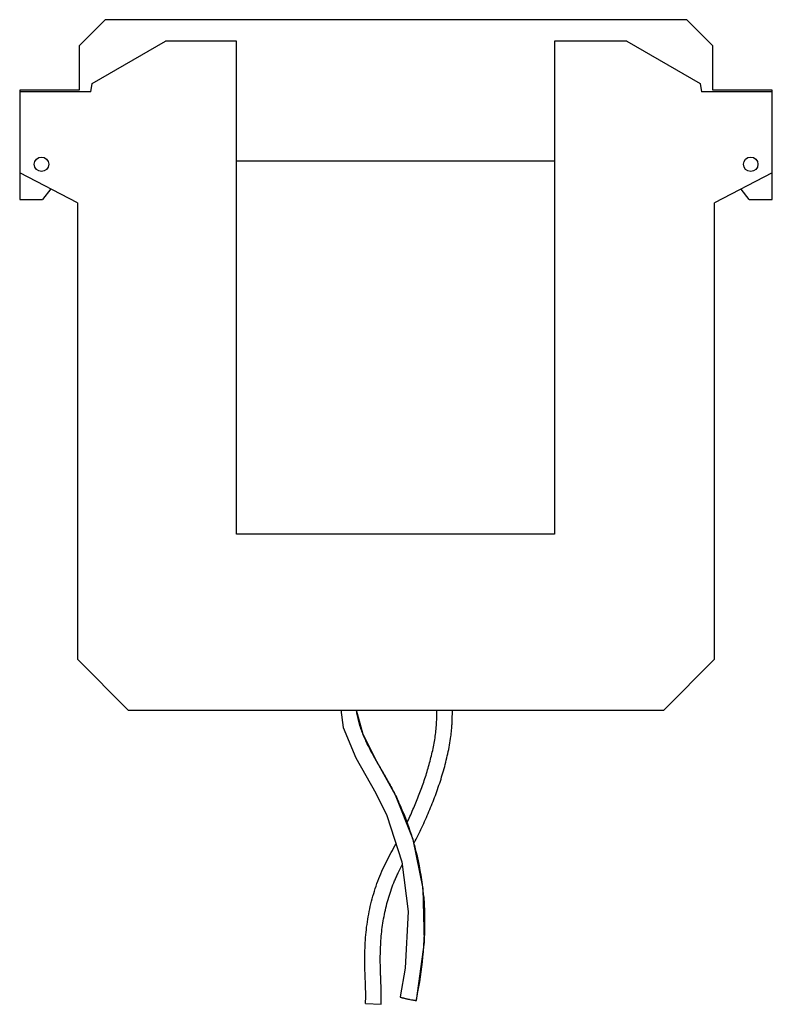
# Model space of a CAD drawing. Header units: millimetres. Extents: x 21 to 169, y 35 to 229.
import ezdxf

# ---------------------------------------------------------------- set-up
doc = ezdxf.new("R2010")
doc.units = ezdxf.units.MM
doc.header["$LTSCALE"] = 17.239144
doc.layers.get('0').update_dxf_attribs({"linetype": 'CONTINUOUS'})

msp = doc.modelspace()

# ---------------------------------------------------------------- linework, layer by layer
at = {"color": 7, "linetype": 'Continuous'}
for p, q in [((32.22, 223.77), (37.36, 228.91)), ((152.19, 228.91), (37.36, 228.91)), ((152.19, 228.91), (157.33, 223.77)), ((32.22, 223.77), (32.22, 214.98)), ((34.82, 216.33), (49.28, 224.69)), ((63.31, 224.69), (49.28, 224.69)), ((63.31, 127.37), (63.31, 224.69)), ((126.06, 224.69), (126.06, 127.37)), ((140.33, 224.69), (126.06, 224.69)), ((140.33, 224.69), (154.83, 216.31)), ((157.33, 214.98), (157.33, 223.77)), ((34.55, 214.69), (34.82, 216.33)), ((154.83, 216.31), (155.08, 214.7)), ((20.5, 214.98), (20.5, 193.42)), ((32.22, 214.98), (20.5, 214.98)), ((20.54, 214.69), (20.54, 198.66)), ((34.55, 214.69), (20.54, 214.69)), ((169.08, 214.7), (155.08, 214.7)), ((169.05, 214.98), (157.33, 214.98)), ((169.05, 214.7), (169.05, 214.98)), ((169.08, 198.65), (169.08, 214.7)), ((63.31, 201.05), (126.06, 201.05)), ((31.93, 192.78), (20.54, 198.66)), ((169.08, 198.65), (157.69, 192.78)), ((169.05, 193.42), (169.05, 198.65)), ((26.62, 195.52), (25.02, 193.42)), ((164.53, 193.42), (162.96, 195.49)), ((20.5, 193.42), (25.02, 193.42)), ((31.93, 192.78), (31.93, 102.67)), ((157.69, 102.67), (157.69, 192.78)), ((164.53, 193.42), (169.05, 193.42)), ((126.06, 127.37), (63.31, 127.37)), ((41.94, 92.67), (31.93, 102.67)), ((157.69, 102.67), (147.69, 92.67)), ((41.94, 92.67), (147.69, 92.67)), ((98.79, 35.38), (98.79, 35.35)), ((98.79, 35.38), (98.79, 35.35)), ((98.79, 35.35), (98.85, 35.37)), ((88.78, 34.74), (91.84, 34.59))]:
    msp.add_line(p, q, dxfattribs=at)
for points in [[(83.88, 92.7), (84.35, 89.2), (86.85, 83.21), (90.79, 76.25), (92.96, 71.87), (95.95, 62.7), (97.19, 52.88), (96.6, 41.7), (95.63, 36.05)], [(98.85, 35.37), (100.4, 46.82), (100.17, 57.46), (98.2, 67.14), (94.72, 75.87), (91.08, 82.37), (88.32, 87.83), (87.01, 92.67)]]:
    msp.add_lwpolyline(points, dxfattribs=at)
for centre in [(24.81, 200.37), (164.81, 200.37)]:
    msp.add_circle(centre, 1.43, dxfattribs=at)
for centre, radius, start, end in [((47.16, 51.91), 53.2, 17.5228, 25.181), ((46.5, 51.69), 53.9, 14.9741, 17.5349), ((45.52, 51.45), 54.91, 7.0807, 14.9588), ((44.13, 51.25), 56.32, 4.6024, 7.1002), ((26.66, 51.07), 73.79, 355.2489, 357.7456), ((24.06, 51.26), 76.4, 349.2884, 355.2685), ((22.95, 51.46), 77.53, 348.0294, 349.2994)]:
    msp.add_arc(centre, radius, start, end, dxfattribs=at)
for points, knots in [([(86.94, 92.66), (87.03, 91.91), (87.33, 90.4), (88.07, 88.19), (89.05, 85.99), (90.21, 83.79), (91.49, 81.56), (92.59, 79.68), (93.46, 78.14), (94.11, 76.96), (94.73, 75.77), (95.12, 74.96), (95.31, 74.55)], [0, 0, 0, 0, 0.112899, 0.228478, 0.348303, 0.472605, 0.600836, 0.732108, 0.798618, 0.865592, 0.932842, 1, 1, 1, 1]), ([(96.92, 70.36), (97.35, 71.23), (98.16, 73), (99.27, 75.69), (100.28, 78.42), (101.16, 81.19), (101.77, 83.52), (102.19, 85.4), (102.45, 86.81), (102.65, 88.21), (102.84, 90.11), (102.85, 91.54), (102.87, 92.5)], [0, 0, 0, 0, 0.126042, 0.252104, 0.377983, 0.50347, 0.628636, 0.690992, 0.752991, 0.814468, 0.875356, 1, 1, 1, 1]), ([(98.37, 66.45), (98.9, 67.45), (99.93, 69.49), (101.32, 72.61), (102.59, 75.79), (103.52, 78.5), (104.18, 80.69), (104.63, 82.36), (105.03, 84.04), (105.37, 85.74), (105.6, 87.18), (105.74, 88.34), (105.82, 89.22), (105.87, 90.09), (105.91, 91.24), (105.92, 92.1), (105.93, 92.67)], [0, 0, 0, 0, 0.124081, 0.248085, 0.372276, 0.496809, 0.559238, 0.621748, 0.684436, 0.747457, 0.810864, 0.842751, 0.87475, 0.906699, 0.938265, 1, 1, 1, 1]), ([(88.78, 34.74), (88.82, 35.37), (88.83, 36.65), (88.77, 38.6), (88.7, 40.26), (88.65, 41.62), (88.63, 42.98), (88.63, 44.69), (88.71, 46.74), (88.87, 48.8), (89.21, 51.54), (89.76, 54.26), (90.52, 56.94), (91.19, 58.91), (91.98, 60.84), (92.88, 62.71), (93.83, 64.51), (94.48, 65.69), (94.8, 66.28)], [0, 0, 0, 0, 0.05746, 0.117356, 0.179126, 0.210433, 0.241819, 0.304616, 0.367424, 0.43042, 0.493719, 0.621072, 0.684959, 0.748883, 0.81282, 0.876197, 0.938583, 1, 1, 1, 1]), ([(91.84, 34.59), (91.87, 35.21), (91.89, 36.44), (91.84, 38.29), (91.78, 39.81), (91.73, 41.01), (91.7, 42.2), (91.68, 43.67), (91.73, 46.01), (91.89, 48.33), (92.19, 50.63), (92.6, 52.91), (93.16, 55.16), (93.88, 57.35), (94.4, 58.69), (94.86, 59.75), (95.35, 60.79), (95.74, 61.57), (96.01, 62.09)], [0, 0, 0, 0, 0.065963, 0.131476, 0.196168, 0.228062, 0.259692, 0.322391, 0.384646, 0.508123, 0.569666, 0.631272, 0.754403, 0.815783, 0.876928, 0.907442, 0.938076, 1, 1, 1, 1]), ([(100.26, 55.77), (100.31, 55.14), (100.41, 53.56), (100.47, 51.02), (100.44, 49.12), (100.4, 48.17)], [0, 0, 0, 0, 0.250454, 0.625705, 1, 1, 1, 1]), ([(95.63, 36.05), (95.62, 36.05), (95.63, 36.04), (95.64, 36.03), (95.66, 36.02), (95.68, 36.01), (95.73, 35.99), (95.79, 35.97), (95.89, 35.94), (96.05, 35.89), (96.26, 35.84), (96.49, 35.78), (96.74, 35.72), (97, 35.66), (97.27, 35.6), (97.64, 35.52), (98, 35.46), (98.33, 35.4), (98.53, 35.37), (98.67, 35.36), (98.76, 35.35), (98.79, 35.35)], [0, 0, 0, 0, 0.003397, 0.006368, 0.010345, 0.021401, 0.036601, 0.055894, 0.0792, 0.136606, 0.205156, 0.280535, 0.358105, 0.438709, 0.52532, 0.615941, 0.789605, 0.863665, 0.924478, 0.969846, 1, 1, 1, 1])]:
    msp.add_open_spline(points, degree=3, knots=knots, dxfattribs=at)

doc.saveas('drawing.dxf')
